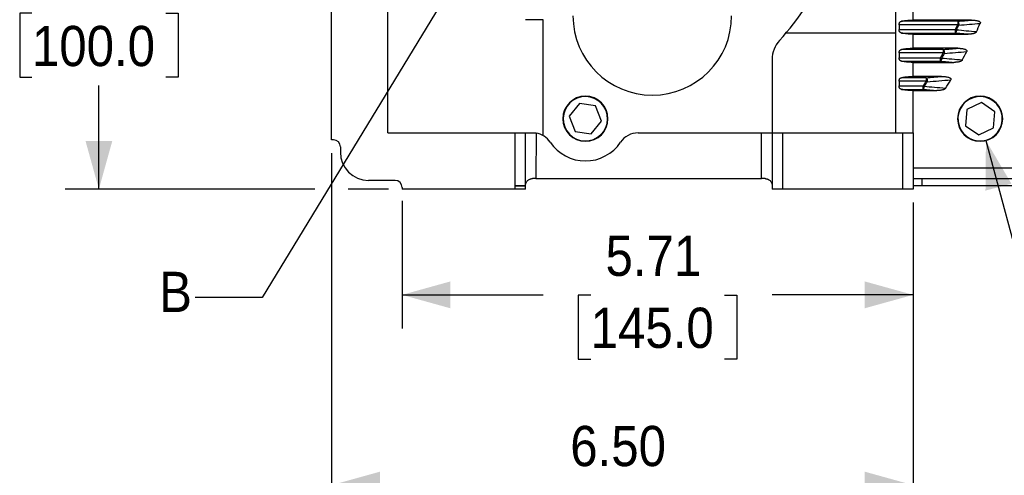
# Model space of a CAD drawing. Header units: inches. Extents: x 0 to 51, y 0 to 33.
# Tile 12 of 15: x 19.2 to 30.2, y 18.8 to 23.9. Entities that reach past the tile are written whole.
import ezdxf

# ---------------------------------------------------------------- set-up
doc = ezdxf.new("R2010")
doc.units = ezdxf.units.IN
doc.header["$LTSCALE"] = 3
doc.header["$MEASUREMENT"] = 0
doc.linetypes.add('SLD-Solid', pattern=[0])
doc.layers.add('DIMENSIONS', color=140, linetype='SLD-Solid', lineweight=25)
doc.layers.add('TEXT', color=140, linetype='SLD-Solid', lineweight=25)
doc.styles.add('SLDTEXTSTYLE0', font='GOTHIC.TTF', dxfattribs={"width": 0.913})
doc.styles.get("Standard").update_dxf_attribs({"font": 'GOTHIC.TTF'})
doc.dimstyles.new('SLDDIMSTYLE0', dxfattribs={"dimtxt": 0.45, "dimasz": 0.54, "dimexe": 0, "dimexo": 0.0625, "dimgap": 0.1125, "dimtad": 0, "dimtih": 1, "dimtoh": 1, "dimrnd": 1e-09, "dimzin": 12, "dimdsep": 46, "dimtxsty": 'SLDTEXTSTYLE0', "dimsah": 1, "dimcen": 0.09, "dimadec": 0, "dimazin": 3, "dimtfac": 1, "dimtofl": 0, "dimtmove": 0, "dimatfit": 3, "dimfxl": 0, "dimfrac": 2, "dimtolj": 1, "dimtzin": 12, "dimarcsym": 0})
doc.dimstyles.new('SLDDIMSTYLE3', dxfattribs={"dimtxt": 0.45, "dimasz": 0.54, "dimexe": 0, "dimexo": 0.0625, "dimgap": 0.1125, "dimtad": 0, "dimtih": 1, "dimtoh": 1, "dimrnd": 1e-09, "dimzin": 4, "dimdsep": 46, "dimtxsty": 'SLDTEXTSTYLE0', "dimsah": 1, "dimcen": 0.09, "dimadec": 0, "dimazin": 1, "dimtfac": 1, "dimtofl": 0, "dimtmove": 0, "dimatfit": 3, "dimfxl": 0, "dimfrac": 2, "dimtolj": 1, "dimtzin": 12, "dimarcsym": 0})
doc.dimstyles.new('SLDDIMSTYLE5', dxfattribs={"dimtxt": 0.45, "dimasz": 0.54, "dimexe": 0, "dimexo": 0.0625, "dimgap": 0.1125, "dimtad": 0, "dimtih": 1, "dimtoh": 1, "dimrnd": 1e-09, "dimzin": 12, "dimdsep": 46, "dimtxsty": 'SLDTEXTSTYLE0', "dimsah": 1, "dimcen": 0, "dimadec": 0, "dimazin": 3, "dimtfac": 1, "dimtofl": 0, "dimtmove": 0, "dimatfit": 3, "dimfxl": 0, "dimfrac": 2, "dimtolj": 1, "dimtzin": 12, "dimarcsym": 0})
doc.dimstyles.new('SLDDIMSTYLE6', dxfattribs={"dimtxt": 0.18, "dimasz": 0.54, "dimexe": 0, "dimexo": 0.0625, "dimgap": 0, "dimtad": 0, "dimtih": 1, "dimtoh": 1, "dimdec": 0, "dimrnd": 1e-09, "dimzin": 0, "dimdsep": 46, "dimtxsty": 'Standard', "dimblk1": 'NONE', "dimblk2": 'NONE', "dimsah": 1, "dimcen": 0.09, "dimadec": 0, "dimazin": 0, "dimtfac": 0.54, "dimtdec": 0, "dimtofl": 0, "dimtmove": 0, "dimatfit": 3, "dimldrblk": 'NONE', "dimfxl": 0, "dimfrac": 2, "dimtolj": 1, "dimtzin": 0, "dimarcsym": 0})

# ---------------------------------------------------------------- blocks, each defined once
blk = doc.blocks.new('_D_9')
at = {"layer": 'DIMENSIONS'}
for p, q in [((24.99, 25.903), (19.686, 25.903)), ((20.061, 25.903), (20.061, 24.744)), ((19.313, 23.931), (19.176, 23.931)), ((19.176, 23.931), (19.176, 23.216)), ((20.81, 23.931), (20.947, 23.931)), ((20.947, 23.931), (20.947, 23.216)), ((19.176, 23.216), (19.313, 23.216)), ((20.947, 23.216), (20.81, 23.216)), ((20.061, 21.966), (20.061, 23.125)), ((22.472, 21.966), (19.686, 21.966)), ((23.297, 21.966), (22.847, 21.966))]:
    blk.add_line(p, q, dxfattribs=at)
for points in [[(20.061, 25.903), (19.911, 25.363), (20.211, 25.363)], [(20.061, 21.966), (20.211, 22.506), (19.911, 22.506)]]:
    blk.add_solid(points, dxfattribs=at)
at = {"layer": 'DIMENSIONS', "char_height": 0.45, "attachment_point": 1, "style": 'SLDTEXTSTYLE0'}
for s, insert in [('3.94', (19.48, 24.597)), ('100.0', (19.313, 23.791))]:
    blk.add_mtext(s, dxfattribs=dict(at, insert=insert))
blk = doc.blocks.new('_D_12')
at = {"layer": 'DIMENSIONS'}
for p, q in [((23.447, 21.835), (23.447, 20.41)), ((29.156, 21.816), (29.156, 20.41)), ((23.447, 20.785), (25.022, 20.785)), ((25.554, 20.781), (25.416, 20.781)), ((25.416, 20.781), (25.416, 20.067)), ((27.05, 20.781), (27.187, 20.781)), ((27.187, 20.781), (27.187, 20.067)), ((29.156, 20.785), (27.581, 20.785)), ((25.416, 20.067), (25.554, 20.067)), ((27.187, 20.067), (27.05, 20.067))]:
    blk.add_line(p, q, dxfattribs=at)
for points in [[(23.447, 20.785), (23.987, 20.635), (23.987, 20.935)], [(29.156, 20.785), (28.616, 20.935), (28.616, 20.635)]]:
    blk.add_solid(points, dxfattribs=at)
at = {"layer": 'DIMENSIONS', "char_height": 0.45, "attachment_point": 1, "style": 'SLDTEXTSTYLE0'}
for s, insert in [('5.71', (25.72, 21.447)), ('145.0', (25.554, 20.642))]:
    blk.add_mtext(s, dxfattribs=dict(at, insert=insert))
blk = doc.blocks.new('_D_13')
at = {"layer": 'DIMENSIONS'}
for p, q in [((22.66, 22.367), (22.66, 18.284)), ((29.156, 21.816), (29.156, 18.284)), ((22.66, 18.659), (24.628, 18.659)), ((25.16, 18.655), (25.023, 18.655)), ((25.023, 18.655), (25.023, 17.941)), ((26.656, 18.655), (26.793, 18.655)), ((26.793, 18.655), (26.793, 17.941)), ((29.156, 18.659), (27.188, 18.659)), ((25.023, 17.941), (25.16, 17.941)), ((26.793, 17.941), (26.656, 17.941))]:
    blk.add_line(p, q, dxfattribs=at)
for points in [[(22.66, 18.659), (23.2, 18.509), (23.2, 18.809)], [(29.156, 18.659), (28.616, 18.809), (28.616, 18.509)]]:
    blk.add_solid(points, dxfattribs=at)
at = {"layer": 'DIMENSIONS', "char_height": 0.45, "attachment_point": 1, "style": 'SLDTEXTSTYLE0'}
for s, insert in [('6.50', (25.326, 19.321)), ('165.0', (25.16, 18.516))]:
    blk.add_mtext(s, dxfattribs=dict(at, insert=insert))
blk = doc.blocks.new('_D_15')
at = {"layer": 'DIMENSIONS'}
for p, q in [((29.969, 22.51), (30.739, 19.636)), ((30.739, 19.636), (31.395, 19.636))]:
    blk.add_line(p, q, dxfattribs=at)
blk.add_solid([(29.969, 22.51), (29.964, 21.95), (30.254, 22.027)], dxfattribs=at)
at = {"layer": 'DIMENSIONS', "char_height": 0.45, "attachment_point": 1, "style": 'SLDTEXTSTYLE0'}
for s, insert in [('PT1/4', (31.583, 20.211)), ('X 9', (31.92, 19.497))]:
    blk.add_mtext(s, dxfattribs=dict(at, insert=insert))
blk = doc.blocks.new('_NONE')

msp = doc.modelspace()

# ---------------------------------------------------------------- linework, layer by layer
for p, q in [((28.959, 24.437), (28.959, 22.596)), ((22.66, 22.517), (22.66, 24.052)), ((23.29, 22.596), (23.29, 24.052)), ((29.156, 23.856), (29.156, 24.013)), ((25.022, 23.86), (24.825, 23.86)), ((25.022, 22.565), (25.022, 23.86)), ((28.999, 23.804), (28.999, 23.749)), ((29.654, 23.804), (28.999, 23.804)), ((29.654, 23.842), (29.025, 23.842)), ((29.809, 23.856), (29.156, 23.856)), ((29.654, 23.842), (29.654, 23.804)), ((28.959, 23.711), (27.736, 23.711)), ((28.999, 23.749), (29.628, 23.749)), ((29.025, 23.711), (29.628, 23.711)), ((29.156, 23.541), (29.156, 23.698)), ((29.156, 23.698), (29.772, 23.698)), ((29.628, 23.711), (29.628, 23.749)), ((29.772, 23.698), (29.628, 23.711)), ((29.655, 23.541), (29.156, 23.541)), ((28.999, 23.489), (28.999, 23.434)), ((29.493, 23.489), (28.999, 23.489)), ((28.999, 23.434), (29.462, 23.434)), ((29.493, 23.527), (29.025, 23.527)), ((29.462, 23.396), (29.462, 23.434)), ((29.493, 23.527), (29.493, 23.489)), ((27.581, 23.416), (27.581, 22.596)), ((29.025, 23.396), (29.462, 23.396)), ((29.156, 23.226), (29.156, 23.383)), ((29.156, 23.383), (29.611, 23.383)), ((29.303, 23.212), (29.025, 23.212)), ((29.473, 23.226), (29.156, 23.226)), ((29.303, 23.212), (29.303, 23.174)), ((28.999, 23.174), (28.999, 23.119)), ((29.303, 23.174), (28.999, 23.174)), ((28.999, 23.119), (29.267, 23.119)), ((29.267, 23.081), (29.267, 23.119)), ((29.025, 23.081), (29.267, 23.081)), ((29.156, 22.596), (29.156, 23.068)), ((29.156, 23.068), (29.421, 23.068)), ((25.428, 22.922), (25.315, 22.78)), ((25.608, 22.896), (25.428, 22.922)), ((25.674, 22.727), (25.608, 22.896)), ((29.918, 22.935), (29.754, 22.856)), ((30.068, 22.832), (29.918, 22.935)), ((25.315, 22.78), (25.382, 22.611)), ((29.754, 22.856), (29.74, 22.674)), ((30.054, 22.651), (30.068, 22.832)), ((25.561, 22.584), (25.674, 22.727)), ((29.74, 22.674), (29.89, 22.572)), ((23.29, 22.596), (24.708, 22.596)), ((24.708, 22.596), (24.707, 22.005)), ((24.825, 22.005), (24.826, 22.596)), ((24.944, 22.593), (24.943, 22.084)), ((25.382, 22.611), (25.561, 22.584)), ((26.084, 22.596), (27.463, 22.596)), ((27.463, 22.084), (27.463, 22.596)), ((27.463, 22.596), (27.581, 22.596)), ((27.581, 22.596), (27.581, 21.966)), ((27.581, 22.596), (27.699, 22.596)), ((27.699, 21.966), (27.699, 22.596)), ((27.699, 22.596), (29.038, 22.596)), ((29.038, 22.596), (29.038, 21.966)), ((29.038, 22.596), (29.156, 22.596)), ((29.156, 22.596), (29.156, 21.966)), ((29.89, 22.572), (30.054, 22.651)), ((22.68, 22.517), (22.66, 22.517)), ((22.758, 22.438), (22.758, 22.379)), ((30.298, 22.202), (29.156, 22.202)), ((23.369, 22.064), (23.073, 22.064)), ((24.707, 22.005), (24.707, 22.005)), ((24.707, 22.005), (24.707, 21.966)), ((24.825, 22.005), (24.707, 22.005)), ((24.825, 22.005), (24.825, 22.005)), ((24.825, 21.966), (24.825, 22.005)), ((24.943, 22.084), (27.463, 22.084)), ((27.502, 22.084), (27.463, 22.084)), ((29.156, 22.084), (30.298, 22.084)), ((29.252, 22.005), (29.156, 22.005)), ((29.252, 22.084), (29.252, 22.005)), ((30.319, 22.005), (29.252, 22.005)), ((23.447, 21.985), (23.447, 21.966)), ((24.707, 21.966), (23.447, 21.966)), ((24.825, 21.966), (24.707, 21.966)), ((27.699, 21.966), (27.581, 21.966)), ((29.038, 21.966), (27.699, 21.966)), ((29.156, 21.966), (29.038, 21.966))]:
    msp.add_line(p, q)
at = {"flags": 128}
for points in [[(29.666, 23.799), (29.664, 23.799), (29.663, 23.8), (29.661, 23.801), (29.66, 23.801), (29.658, 23.802), (29.657, 23.803), (29.655, 23.804), (29.654, 23.804)], [(29.64, 23.744), (29.638, 23.744), (29.637, 23.745), (29.635, 23.746), (29.634, 23.746), (29.632, 23.747), (29.631, 23.748), (29.629, 23.749), (29.628, 23.749)], [(29.474, 23.428), (29.473, 23.429), (29.471, 23.429), (29.47, 23.43), (29.468, 23.431), (29.467, 23.432), (29.465, 23.433), (29.464, 23.434), (29.462, 23.434)], [(29.505, 23.483), (29.504, 23.484), (29.502, 23.484), (29.501, 23.485), (29.499, 23.486), (29.498, 23.487), (29.496, 23.488), (29.495, 23.488), (29.493, 23.489)], [(29.278, 23.112), (29.276, 23.113), (29.275, 23.114), (29.274, 23.115), (29.272, 23.116), (29.271, 23.117), (29.269, 23.118), (29.268, 23.118), (29.267, 23.119)], [(29.314, 23.167), (29.313, 23.168), (29.312, 23.169), (29.31, 23.17), (29.309, 23.171), (29.307, 23.171), (29.306, 23.172), (29.305, 23.173), (29.303, 23.174)], [(24.707, 22.005), (24.73, 22.005), (24.752, 22.005), (24.773, 22.005), (24.791, 22.005), (24.805, 22.005), (24.816, 22.005), (24.823, 22.005), (24.825, 22.005)]]:
    msp.add_lwpolyline(points, dxfattribs=at)
for centre, radius, start, end in [((25.14, 25.903), 3.397, 317.9389, 334.4388), ((26.242, 23.903), 0.886, 180, 0), ((25.14, 25.903), 4.991, 334.3644, 335.0629), ((25.14, 25.903), 5.201, 335.2228, 336.3828), ((27.896, 23.416), 0.315, 137.9389, 180), ((25.14, 25.903), 4.991, 330.2693, 330.994), ((25.14, 25.903), 5.201, 331.327, 332.5262), ((25.14, 25.903), 4.991, 325.9993, 326.7577), ((25.14, 25.903), 5.201, 327.2803, 328.5293), ((25.495, 22.753), 0.252, 0, 180), ((25.495, 22.753), 0.251, 0, 180), ((25.495, 22.753), 0.248, 291.5628, 111.5628), ((29.904, 22.753), 0.252, 0, 180), ((29.904, 22.753), 0.251, 0, 180), ((29.904, 22.753), 0.248, 85.6585, 265.6585), ((29.904, 22.753), 0.248, 265.6585, 85.6585), ((25.495, 22.753), 0.248, 111.5628, 291.5628), ((25.495, 22.753), 0.252, 180, 0), ((25.495, 22.753), 0.251, 180, 0), ((29.904, 22.753), 0.252, 180, 0), ((29.904, 22.753), 0.251, 180, 0), ((24.905, 22.359), 0.236, 33.749, 80.5683), ((26.084, 22.359), 0.236, 90, 146.251), ((22.68, 22.438), 0.0787, 0, 90), ((25.495, 22.753), 0.472, 213.749, 326.251), ((23.073, 22.379), 0.315, 180, 270), ((23.369, 21.985), 0.0787, 0, 90)]:
    msp.add_arc(centre, radius, start, end)
for points, knots in [([(28.999, 23.804), (28.999, 23.805), (28.999, 23.808), (28.999, 23.812), (29, 23.815), (29.001, 23.82), (29.003, 23.825), (29.007, 23.831), (29.011, 23.836), (29.018, 23.84), (29.023, 23.842), (29.025, 23.842)], [0, 0, 0, 0, 0.062438, 0.124399, 0.186745, 0.250318, 0.372978, 0.500254, 0.656103, 0.820908, 1, 1, 1, 1]), ([(29.025, 23.842), (29.027, 23.843), (29.032, 23.844), (29.038, 23.845), (29.045, 23.846), (29.051, 23.847), (29.058, 23.849), (29.065, 23.85), (29.072, 23.851), (29.079, 23.851), (29.088, 23.852), (29.1, 23.853), (29.114, 23.854), (29.128, 23.855), (29.142, 23.855), (29.151, 23.856), (29.156, 23.856)], [0, 0, 0, 0, 0.0578991, 0.1152601, 0.1720871, 0.2283844, 0.2841563, 0.3394074, 0.3941424, 0.448366, 0.5020832, 0.6027654, 0.7028626, 0.8024102, 0.9014439, 1, 1, 1, 1]), ([(29.654, 23.842), (29.654, 23.842), (29.655, 23.841), (29.656, 23.84), (29.657, 23.839), (29.658, 23.837), (29.659, 23.833), (29.661, 23.828), (29.663, 23.823), (29.664, 23.817), (29.665, 23.811), (29.665, 23.807), (29.665, 23.805), (29.665, 23.804)], [0, 0, 0, 0, 0.068872, 0.132354, 0.190438, 0.243133, 0.383516, 0.500052, 0.64248, 0.756969, 0.880934, 0.940975, 1, 1, 1, 1]), ([(29.665, 23.804), (29.665, 23.803), (29.666, 23.801), (29.666, 23.8), (29.666, 23.799)], [0, 0, 0, 0, 0.492126, 1, 1, 1, 1]), ([(29.666, 23.799), (29.705, 23.802), (29.785, 23.809), (29.865, 23.816), (29.905, 23.819)], [0, 0, 0, 0, 0.495281, 1, 1, 1, 1]), ([(29.809, 23.856), (29.814, 23.856), (29.821, 23.855), (29.831, 23.855), (29.841, 23.854), (29.852, 23.853), (29.867, 23.85), (29.88, 23.847), (29.891, 23.843), (29.899, 23.838), (29.903, 23.834), (29.906, 23.83), (29.907, 23.826), (29.906, 23.823), (29.906, 23.82), (29.905, 23.819)], [0, 0, 0, 0, 0.1181371, 0.2012952, 0.2491841, 0.3861999, 0.4978814, 0.638872, 0.7486577, 0.8180217, 0.8741946, 0.906986, 0.9375896, 0.9679349, 1, 1, 1, 1]), ([(29.025, 23.711), (29.024, 23.712), (29.021, 23.712), (29.018, 23.714), (29.015, 23.716), (29.012, 23.718), (29.009, 23.72), (29.006, 23.724), (29.003, 23.728), (29, 23.735), (28.999, 23.742), (28.999, 23.747), (28.999, 23.749)], [0, 0, 0, 0, 0.0915889, 0.1790509, 0.2629422, 0.3438921, 0.422601, 0.4998301, 0.6269245, 0.7494727, 0.8754927, 1, 1, 1, 1]), ([(29.156, 23.698), (29.153, 23.698), (29.147, 23.698), (29.138, 23.698), (29.129, 23.699), (29.121, 23.699), (29.112, 23.699), (29.103, 23.7), (29.095, 23.701), (29.085, 23.702), (29.073, 23.703), (29.061, 23.705), (29.048, 23.707), (29.037, 23.709), (29.029, 23.71), (29.025, 23.711)], [0, 0, 0, 0, 0.06155, 0.123282, 0.185205, 0.247328, 0.309659, 0.372208, 0.434982, 0.497992, 0.595028, 0.693721, 0.794096, 0.896181, 1, 1, 1, 1]), ([(29.64, 23.744), (29.64, 23.742), (29.639, 23.74), (29.639, 23.736), (29.638, 23.732), (29.637, 23.728), (29.635, 23.723), (29.633, 23.719), (29.631, 23.716), (29.63, 23.713), (29.628, 23.712), (29.628, 23.711)], [0, 0, 0, 0, 0.0742569, 0.1549727, 0.2445953, 0.3608976, 0.500059, 0.6176954, 0.7555239, 0.8679936, 1, 1, 1, 1]), ([(29.862, 23.723), (29.825, 23.727), (29.751, 23.733), (29.676, 23.74), (29.64, 23.744)], [0, 0, 0, 0, 0.505106, 1, 1, 1, 1]), ([(29.862, 23.723), (29.862, 23.723), (29.861, 23.721), (29.859, 23.719), (29.857, 23.717), (29.855, 23.715), (29.852, 23.713), (29.848, 23.711), (29.842, 23.708), (29.832, 23.705), (29.821, 23.702), (29.808, 23.7), (29.797, 23.699), (29.785, 23.698), (29.777, 23.698), (29.772, 23.698)], [0, 0, 0, 0, 0.02439, 0.050659, 0.079153, 0.110145, 0.143844, 0.194343, 0.251543, 0.363996, 0.500472, 0.616139, 0.750048, 0.845572, 1, 1, 1, 1]), ([(29.025, 23.527), (29.027, 23.528), (29.032, 23.529), (29.038, 23.53), (29.045, 23.531), (29.051, 23.533), (29.058, 23.534), (29.065, 23.535), (29.072, 23.536), (29.079, 23.536), (29.088, 23.537), (29.1, 23.538), (29.114, 23.539), (29.128, 23.54), (29.142, 23.541), (29.151, 23.541), (29.156, 23.541)], [0, 0, 0, 0, 0.057899, 0.11526, 0.172087, 0.228384, 0.284156, 0.339407, 0.394142, 0.448366, 0.502083, 0.602765, 0.702863, 0.80241, 0.901444, 1, 1, 1, 1]), ([(29.655, 23.541), (29.659, 23.541), (29.666, 23.541), (29.674, 23.54), (29.68, 23.54), (29.689, 23.539), (29.7, 23.538), (29.715, 23.536), (29.729, 23.532), (29.74, 23.528), (29.748, 23.523), (29.753, 23.519), (29.755, 23.514), (29.756, 23.511), (29.756, 23.507), (29.755, 23.505), (29.754, 23.504)], [0, 0, 0, 0, 0.092928, 0.165417, 0.217324, 0.248551, 0.38495, 0.495991, 0.637123, 0.746587, 0.816569, 0.872551, 0.905481, 0.936166, 0.966908, 1, 1, 1, 1]), ([(28.999, 23.489), (28.999, 23.491), (28.999, 23.493), (28.999, 23.497), (29, 23.5), (29.001, 23.505), (29.003, 23.51), (29.007, 23.516), (29.011, 23.521), (29.018, 23.525), (29.023, 23.527), (29.025, 23.527)], [0, 0, 0, 0, 0.062438, 0.124399, 0.186745, 0.250318, 0.372978, 0.500254, 0.656103, 0.820908, 1, 1, 1, 1]), ([(29.025, 23.396), (29.024, 23.397), (29.021, 23.397), (29.018, 23.399), (29.015, 23.401), (29.012, 23.403), (29.009, 23.405), (29.006, 23.409), (29.003, 23.414), (29, 23.42), (28.999, 23.427), (28.999, 23.432), (28.999, 23.434)], [0, 0, 0, 0, 0.091589, 0.179051, 0.262942, 0.343892, 0.422601, 0.49983, 0.626924, 0.749473, 0.875493, 1, 1, 1, 1]), ([(29.474, 23.428), (29.474, 23.427), (29.474, 23.424), (29.473, 23.421), (29.472, 23.417), (29.471, 23.412), (29.47, 23.408), (29.468, 23.405), (29.467, 23.402), (29.465, 23.399), (29.463, 23.397), (29.462, 23.396)], [0, 0, 0, 0, 0.073609, 0.1546, 0.244841, 0.361124, 0.500125, 0.58104, 0.671086, 0.818823, 1, 1, 1, 1]), ([(29.703, 23.407), (29.665, 23.411), (29.588, 23.418), (29.512, 23.424), (29.474, 23.428)], [0, 0, 0, 0, 0.505056, 1, 1, 1, 1]), ([(29.493, 23.527), (29.494, 23.527), (29.494, 23.526), (29.495, 23.525), (29.496, 23.524), (29.497, 23.522), (29.499, 23.518), (29.501, 23.513), (29.502, 23.508), (29.503, 23.502), (29.504, 23.497), (29.504, 23.492), (29.505, 23.49), (29.505, 23.489)], [0, 0, 0, 0, 0.06891, 0.132407, 0.190482, 0.243143, 0.383651, 0.500052, 0.642923, 0.756958, 0.880926, 0.941038, 1, 1, 1, 1]), ([(29.505, 23.483), (29.546, 23.486), (29.629, 23.493), (29.712, 23.5), (29.754, 23.504)], [0, 0, 0, 0, 0.495392, 1, 1, 1, 1]), ([(29.505, 23.489), (29.505, 23.488), (29.505, 23.486), (29.505, 23.484), (29.505, 23.483)], [0, 0, 0, 0, 0.489047, 1, 1, 1, 1]), ([(29.156, 23.383), (29.153, 23.383), (29.147, 23.383), (29.138, 23.383), (29.129, 23.384), (29.121, 23.384), (29.112, 23.384), (29.103, 23.385), (29.095, 23.386), (29.085, 23.387), (29.073, 23.388), (29.061, 23.39), (29.048, 23.392), (29.037, 23.394), (29.029, 23.396), (29.025, 23.396)], [0, 0, 0, 0, 0.06155, 0.123282, 0.185205, 0.247328, 0.309659, 0.372208, 0.434982, 0.497992, 0.595028, 0.693721, 0.794096, 0.896181, 1, 1, 1, 1]), ([(29.462, 23.396), (29.487, 23.394), (29.537, 23.39), (29.586, 23.385), (29.611, 23.383)], [0, 0, 0, 0, 0.496414, 1, 1, 1, 1]), ([(29.703, 23.407), (29.703, 23.407), (29.702, 23.405), (29.7, 23.403), (29.698, 23.402), (29.696, 23.4), (29.692, 23.398), (29.688, 23.395), (29.682, 23.393), (29.672, 23.39), (29.661, 23.387), (29.648, 23.385), (29.637, 23.384), (29.624, 23.383), (29.616, 23.383), (29.611, 23.383)], [0, 0, 0, 0, 0.024204, 0.050421, 0.078956, 0.110042, 0.14386, 0.194388, 0.251573, 0.364182, 0.500464, 0.615938, 0.749797, 0.846975, 1, 1, 1, 1]), ([(28.999, 23.174), (28.999, 23.176), (28.999, 23.178), (28.999, 23.182), (29, 23.185), (29.001, 23.19), (29.003, 23.195), (29.007, 23.201), (29.011, 23.206), (29.018, 23.21), (29.023, 23.212), (29.025, 23.212)], [0, 0, 0, 0, 0.062438, 0.124399, 0.186745, 0.250318, 0.372978, 0.500254, 0.656103, 0.820908, 1, 1, 1, 1]), ([(29.025, 23.212), (29.027, 23.213), (29.032, 23.214), (29.038, 23.215), (29.045, 23.216), (29.051, 23.218), (29.058, 23.219), (29.065, 23.22), (29.072, 23.221), (29.079, 23.221), (29.088, 23.222), (29.1, 23.223), (29.114, 23.224), (29.128, 23.225), (29.142, 23.226), (29.151, 23.226), (29.156, 23.226)], [0, 0, 0, 0, 0.057899, 0.11526, 0.172087, 0.228384, 0.284156, 0.339407, 0.394142, 0.448366, 0.502083, 0.602765, 0.702863, 0.80241, 0.901444, 1, 1, 1, 1]), ([(29.303, 23.212), (29.303, 23.212), (29.304, 23.211), (29.305, 23.21), (29.306, 23.209), (29.307, 23.207), (29.308, 23.203), (29.31, 23.198), (29.312, 23.193), (29.313, 23.187), (29.313, 23.182), (29.314, 23.177), (29.314, 23.175), (29.314, 23.174)], [0, 0, 0, 0, 0.068953, 0.132465, 0.19053, 0.243155, 0.383803, 0.500052, 0.64344, 0.756947, 0.880916, 0.941123, 1, 1, 1, 1]), ([(29.473, 23.226), (29.477, 23.226), (29.484, 23.226), (29.493, 23.225), (29.499, 23.225), (29.508, 23.224), (29.52, 23.223), (29.535, 23.221), (29.55, 23.217), (29.562, 23.213), (29.57, 23.208), (29.575, 23.203), (29.578, 23.199), (29.578, 23.195), (29.578, 23.191), (29.577, 23.189), (29.576, 23.188)], [0, 0, 0, 0, 0.09429, 0.167312, 0.218925, 0.249034, 0.386007, 0.497247, 0.638957, 0.748172, 0.818565, 0.873998, 0.90602, 0.935969, 0.966464, 1, 1, 1, 1]), ([(29.025, 23.081), (29.024, 23.082), (29.021, 23.082), (29.018, 23.084), (29.015, 23.086), (29.012, 23.088), (29.009, 23.09), (29.006, 23.094), (29.003, 23.099), (29, 23.105), (28.999, 23.112), (28.999, 23.117), (28.999, 23.119)], [0, 0, 0, 0, 0.091589, 0.179051, 0.262942, 0.343892, 0.422601, 0.49983, 0.626924, 0.749473, 0.875493, 1, 1, 1, 1]), ([(29.278, 23.112), (29.278, 23.111), (29.277, 23.109), (29.277, 23.105), (29.276, 23.101), (29.275, 23.097), (29.273, 23.092), (29.271, 23.088), (29.269, 23.084), (29.268, 23.082), (29.267, 23.081)], [0, 0, 0, 0, 0.072964, 0.154205, 0.245107, 0.36137, 0.500239, 0.634465, 0.801062, 1, 1, 1, 1]), ([(29.516, 23.092), (29.476, 23.095), (29.396, 23.102), (29.317, 23.109), (29.278, 23.112)], [0, 0, 0, 0, 0.504985, 1, 1, 1, 1]), ([(29.314, 23.167), (29.358, 23.17), (29.445, 23.177), (29.532, 23.184), (29.576, 23.188)], [0, 0, 0, 0, 0.495524, 1, 1, 1, 1]), ([(29.314, 23.174), (29.314, 23.173), (29.314, 23.171), (29.314, 23.168), (29.314, 23.167)], [0, 0, 0, 0, 0.484985, 1, 1, 1, 1]), ([(29.156, 23.068), (29.153, 23.068), (29.147, 23.068), (29.138, 23.068), (29.129, 23.069), (29.121, 23.069), (29.112, 23.069), (29.103, 23.07), (29.095, 23.071), (29.085, 23.072), (29.073, 23.073), (29.061, 23.075), (29.048, 23.077), (29.037, 23.079), (29.029, 23.081), (29.025, 23.081)], [0, 0, 0, 0, 0.06155, 0.123282, 0.185205, 0.247328, 0.309659, 0.372208, 0.434982, 0.497992, 0.595028, 0.693721, 0.794096, 0.896181, 1, 1, 1, 1]), ([(29.267, 23.081), (29.292, 23.079), (29.344, 23.075), (29.395, 23.07), (29.421, 23.068)], [0, 0, 0, 0, 0.496362, 1, 1, 1, 1]), ([(29.516, 23.092), (29.515, 23.091), (29.514, 23.09), (29.512, 23.088), (29.51, 23.086), (29.508, 23.084), (29.504, 23.082), (29.5, 23.08), (29.493, 23.077), (29.483, 23.074), (29.472, 23.072), (29.459, 23.07), (29.447, 23.069), (29.435, 23.068), (29.426, 23.068), (29.421, 23.068)], [0, 0, 0, 0, 0.024031, 0.050209, 0.078796, 0.109992, 0.143948, 0.194432, 0.251578, 0.364591, 0.501048, 0.616487, 0.750024, 0.848078, 1, 1, 1, 1]), ([(24.708, 22.596), (24.71, 22.596), (24.714, 22.596), (24.721, 22.596), (24.727, 22.596), (24.733, 22.596), (24.739, 22.596), (24.745, 22.596), (24.757, 22.596), (24.773, 22.596), (24.792, 22.596), (24.807, 22.596), (24.816, 22.596), (24.821, 22.596), (24.824, 22.596), (24.826, 22.596), (24.826, 22.596), (24.826, 22.596)], [0, 0, 0, 0, 0.0345499, 0.0688539, 0.1030114, 0.137123, 0.17129, 0.205613, 0.2401913, 0.3700528, 0.5000288, 0.6298902, 0.759866, 0.820148, 0.8799039, 0.9396745, 1, 1, 1, 1]), ([(24.826, 22.596), (24.826, 22.596), (24.826, 22.596), (24.827, 22.596), (24.828, 22.596), (24.829, 22.596), (24.832, 22.596), (24.838, 22.596), (24.847, 22.596), (24.859, 22.596), (24.872, 22.596), (24.884, 22.596), (24.894, 22.596), (24.902, 22.596), (24.905, 22.596)], [0, 0, 0, 0, 0.048957, 0.097658, 0.14628, 0.195003, 0.244005, 0.371947, 0.500032, 0.627974, 0.756059, 0.83748, 0.918517, 1, 1, 1, 1]), ([(24.905, 22.596), (24.907, 22.596), (24.912, 22.596), (24.918, 22.595), (24.924, 22.595), (24.931, 22.594), (24.937, 22.594), (24.942, 22.593), (24.944, 22.593)], [0, 0, 0, 0, 0.16693, 0.333059, 0.498908, 0.665002, 0.831861, 1, 1, 1, 1]), ([(24.825, 22.005), (24.825, 22.007), (24.825, 22.011), (24.826, 22.016), (24.827, 22.021), (24.828, 22.025), (24.829, 22.028), (24.831, 22.035), (24.835, 22.045), (24.844, 22.057), (24.854, 22.067), (24.866, 22.075), (24.877, 22.079), (24.886, 22.082), (24.895, 22.084), (24.901, 22.084), (24.904, 22.084)], [0, 0, 0, 0, 0.053407, 0.10208, 0.146018, 0.185222, 0.219693, 0.249429, 0.38324, 0.499288, 0.631522, 0.749251, 0.815995, 0.879819, 0.941035, 1, 1, 1, 1]), ([(27.502, 22.084), (27.504, 22.084), (27.507, 22.084), (27.512, 22.083), (27.516, 22.083), (27.521, 22.082), (27.525, 22.081), (27.53, 22.079), (27.534, 22.077), (27.542, 22.074), (27.552, 22.067), (27.563, 22.057), (27.571, 22.044), (27.576, 22.034), (27.579, 22.024), (27.581, 22.015), (27.581, 22.009), (27.581, 22.005)], [0, 0, 0, 0, 0.029241, 0.058997, 0.089315, 0.120242, 0.151821, 0.184092, 0.217093, 0.250861, 0.368568, 0.500809, 0.616838, 0.750655, 0.81484, 0.897955, 1, 1, 1, 1])]:
    msp.add_open_spline(points, degree=3, knots=knots)
for points in [[(29.628, 23.749), (29.632, 23.758), (29.641, 23.777), (29.649, 23.795), (29.654, 23.804)], [(29.654, 23.842), (29.705, 23.847), (29.757, 23.851), (29.809, 23.856)], [(29.493, 23.527), (29.547, 23.532), (29.601, 23.536), (29.655, 23.541)], [(29.462, 23.434), (29.468, 23.444), (29.478, 23.462), (29.488, 23.48), (29.493, 23.489)], [(29.303, 23.212), (29.36, 23.217), (29.417, 23.221), (29.473, 23.226)], [(29.267, 23.119), (29.273, 23.129), (29.285, 23.147), (29.297, 23.165), (29.303, 23.174)], [(24.943, 22.084), (24.93, 22.084), (24.917, 22.084), (24.904, 22.084)]]:
    msp.add_open_spline(points, degree=3)

# ---------------------------------------------------------------- texts
at = {"layer": 'TEXT', "insert": (20.734, 21.043), "char_height": 0.45, "attachment_point": 1, "style": 'SLDTEXTSTYLE0'}
msp.add_mtext('B', dxfattribs=at)

# ---------------------------------------------------------------- dimensions: what is measured, and where the dimension line sits
at = {"layer": 'DIMENSIONS'}
dim = msp.add_linear_dim(base=(20.061, 21.966), p1=(25.14, 25.903), p2=(23.447, 21.966), angle=90, dimstyle='SLDDIMSTYLE0', dxfattribs=at)
dim.commit()
dim.dimension.update_dxf_attribs({"geometry": '_D_9', "text_midpoint": (20.061, 23.934), "dimtype": 160})
dim = msp.add_radius_dim(center=(29.904, 22.753), mpoint=(29.969, 22.51), text='PT1/4\\PX 9', dimstyle='SLDDIMSTYLE5', override={"dimpost": '<>'}, dxfattribs=at)
dim.commit()
dim.dimension.update_dxf_attribs({"geometry": '_D_15', "text_midpoint": (32.352, 19.636), "dimtype": 164})
for base, p1, dimstyle, picture, middle in [((29.156, 18.659), (22.66, 22.517), 'SLDDIMSTYLE3', '_D_13', (25.908, 18.659)), ((29.156, 20.785), (23.447, 21.985), 'SLDDIMSTYLE0', '_D_12', (26.302, 20.785))]:
    dim = msp.add_linear_dim(base=base, p1=p1, p2=(29.156, 21.966), dimstyle=dimstyle, dxfattribs=at)
    dim.commit()
    dim.dimension.update_dxf_attribs({"geometry": picture, "text_midpoint": middle, "dimtype": 160})

# ---------------------------------------------------------------- leaders
at = {"layer": 'TEXT', "has_arrowhead": 0}
msp.add_leader([(24.56, 25.157), (21.886, 20.756), (21.136, 20.756)], dimstyle='SLDDIMSTYLE6', dxfattribs=at)

doc.saveas('drawing.dxf')
